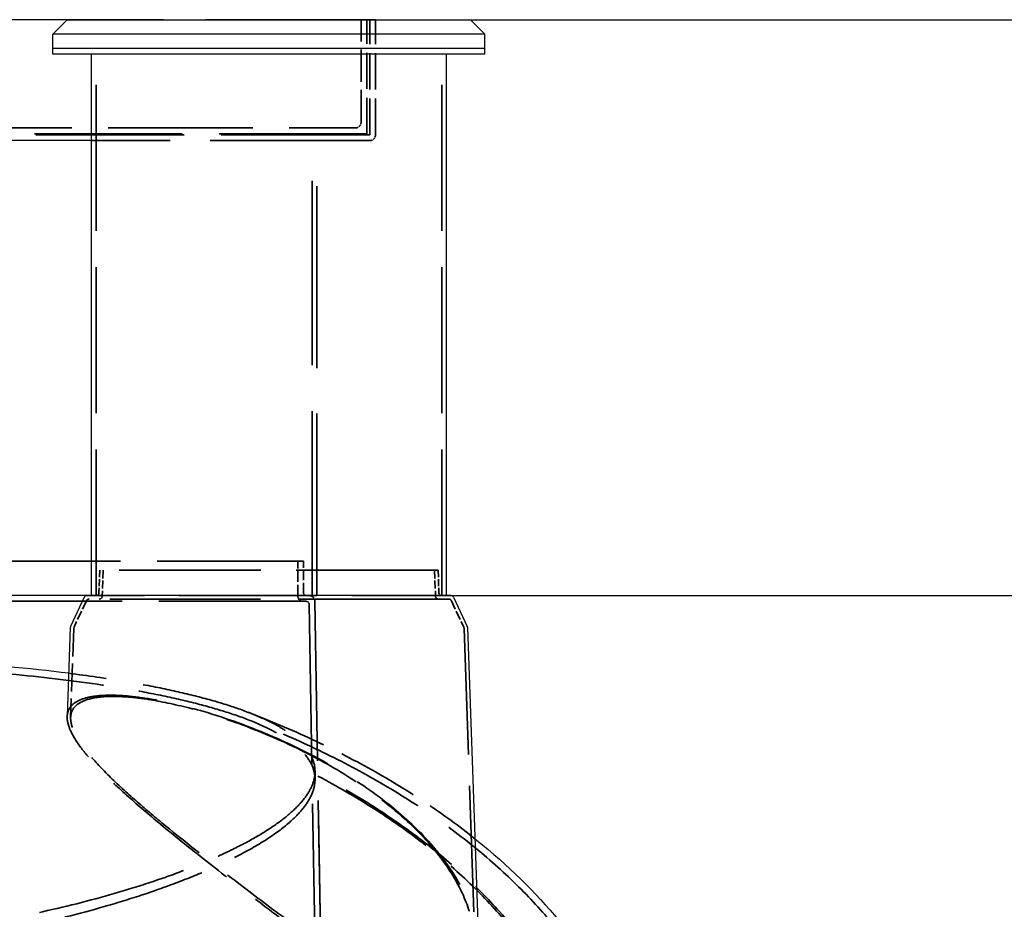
# Model space of a CAD drawing. Header units: millimetres. Extents: x -122 to 329287, y -2042 to 18239.
# Tile 20 of 39: x 13435 to 15144, y 9079 to 10623. Entities that reach past the tile are written whole.
import ezdxf

# ---------------------------------------------------------------- set-up
doc = ezdxf.new("R2010")
doc.units = ezdxf.units.MM
doc.header["$LTSCALE"] = 61
doc.linetypes.add('DASHED', pattern=[0.2068, 0.1655, -0.0413])
for name, color, linetype, lineweight in [('Dimension (Draken)', 7, 'Continuous', 25), ('Hidden (Draken)', 7, 'DASHED', 35), ('Visible (Draken)', 7, 'Continuous', 25)]:
    doc.layers.add(name, color=color, linetype=linetype, lineweight=lineweight)
doc.styles.add('Draken Note Text', font='tahoma.ttf')
doc.dimstyles.new('Draken Metric', dxfattribs={"dimscale": 61, "dimtxt": 2.5, "dimasz": 2.5, "dimexe": 3.175, "dimexo": 1, "dimgap": 0.762, "dimtad": 1, "dimtoh": 1, "dimdec": 1, "dimrnd": 1e-08, "dimzin": 0, "dimdsep": 46, "dimtxsty": 'Draken Note Text', "dimcen": 0.09, "dimdle": 10, "dimclrd": 256, "dimclre": 256, "dimclrt": 256, "dimadec": 1, "dimazin": 0, "dimtfac": 1.40208, "dimtdec": 1, "dimtmove": 0, "dimatfit": 3, "dimfxl": 1, "dimtolj": 1, "dimtzin": 0, "dimlwd": -1, "dimlwe": -1, "dimarcsym": 0})

# ---------------------------------------------------------------- blocks, each defined once
blk = doc.blocks.new('*D15')
at = {"layer": 'Defpoints', "color": 0, "transparency": 16777216}
for p in [(13950.9, 9623.5), (16939.9, 9623.5), (12472, 7873.5)]:
    blk.add_point(p, dxfattribs=at)
at = {"layer": 'Dimension (Draken)', "transparency": 16777216}
for p, q in [((14011.9, 9623.5), (17133.6, 9623.5)), ((16939.9, 8026), (16939.9, 9471)), ((12533, 7873.5), (17133.6, 7873.5))]:
    blk.add_line(p, q, dxfattribs=at)
for points in [[(16914.5, 9471), (16965.3, 9471), (16939.9, 9623.5)], [(16914.5, 8026), (16965.3, 8026), (16939.9, 7873.5)]]:
    blk.add_solid(points, dxfattribs=at)
at = {"layer": 'Dimension (Draken)', "transparency": 16777216, "insert": (16734.7, 8535.3), "char_height": 152.5, "attachment_point": 1, "rotation": 90, "style": 'Draken Note Text'}
blk.add_mtext('\\A1;1750', dxfattribs=at)
blk = doc.blocks.new('*D16')
at = {"layer": 'Defpoints', "color": 0, "transparency": 16777216}
for p in [(14052.9, 10623.5), (17527.6, 10623.5), (12472, 7873.5)]:
    blk.add_point(p, dxfattribs=at)
at = {"layer": 'Dimension (Draken)', "transparency": 16777216}
for p, q in [((14113.9, 10623.5), (17721.2, 10623.5)), ((17527.6, 8026), (17527.6, 10471)), ((12533, 7873.5), (17721.2, 7873.5))]:
    blk.add_line(p, q, dxfattribs=at)
for points in [[(17502.1, 10471), (17553, 10471), (17527.6, 10623.5)], [(17502.1, 8026), (17553, 8026), (17527.6, 7873.5)]]:
    blk.add_solid(points, dxfattribs=at)
at = {"layer": 'Dimension (Draken)', "transparency": 16777216, "insert": (17319.2, 8370.4), "char_height": 152.5, "attachment_point": 1, "rotation": 90, "style": 'Draken Note Text'}
blk.add_mtext('\\A1; \\fTahoma|b0|i0;{\\H151.8900;To Suit Site Levels}', dxfattribs=at)

msp = doc.modelspace()

# ---------------------------------------------------------------- linework, layer by layer
at = {"layer": 'Hidden (Draken)', "ltscale": 29.170639}
msp.add_line((14052.88, 10623.47), (13517.88, 10623.47), dxfattribs=at)
at = {"layer": 'Hidden (Draken)', "ltscale": 5.55518}
msp.add_line((14027.88, 10445.47), (14027.88, 10623.47), dxfattribs=at)
at = {"layer": 'Hidden (Draken)', "ltscale": 6.179368}
msp.add_line((14037.88, 10425.47), (14037.88, 10623.47), dxfattribs=at)
at = {"layer": 'Hidden (Draken)', "ltscale": 6.241787}
for p, q in [((14042.88, 10423.47), (14042.88, 10623.47)), ((14052.88, 10423.47), (14052.88, 10623.47))]:
    msp.add_line(p, q, dxfattribs=at)
at = {"layer": 'Hidden (Draken)', "ltscale": 25.102789}
for p, q in [((13567.88, 9623.47), (13567.88, 10573.47)), ((14167.88, 9623.47), (14167.88, 10573.47))]:
    msp.add_line(p, q, dxfattribs=at)
at = {"layer": 'Hidden (Draken)', "ltscale": 25.402103}
msp.add_line((14037.88, 10425.47), (11997.88, 10425.47), dxfattribs=at)
at = {"layer": 'Hidden (Draken)', "ltscale": 24.904022}
msp.add_line((12017.88, 10435.47), (14017.88, 10435.47), dxfattribs=at)
at = {"layer": 'Hidden (Draken)', "ltscale": 25.526623}
msp.add_line((14042.88, 10423.47), (11992.88, 10423.47), dxfattribs=at)
at = {"layer": 'Hidden (Draken)', "ltscale": 27.453838}
msp.add_line((14042.88, 10413.47), (13559.88, 10413.47), dxfattribs=at)
at = {"layer": 'Hidden (Draken)', "ltscale": 31.708786}
msp.add_line((13942.88, 9623.47), (13942.88, 10423.47), dxfattribs=at)
at = {"layer": 'Hidden (Draken)', "ltscale": 31.312428}
msp.add_line((13950.88, 9623.47), (13950.88, 10413.47), dxfattribs=at)
at = {"layer": 'Hidden (Draken)', "ltscale": 25.180735}
msp.add_line((13927.88, 9683.47), (12107.88, 9683.47), dxfattribs=at)
at = {"layer": 'Hidden (Draken)', "ltscale": 1.872466}
msp.add_line((13917.88, 9623.47), (13917.88, 9683.47), dxfattribs=at)
at = {"layer": 'Hidden (Draken)', "ltscale": 1.716419}
msp.add_line((13927.88, 9628.47), (13927.88, 9683.47), dxfattribs=at)
at = {"layer": 'Hidden (Draken)', "ltscale": 1.223259}
for p, q in [((13574.25, 9667.47), (13572.88, 9628.3)), ((14161.51, 9667.47), (14162.88, 9628.3))]:
    msp.add_line(p, q, dxfattribs=at)
at = {"layer": 'Hidden (Draken)', "ltscale": 24.375393}
msp.add_line((14161.51, 9667.47), (13574.25, 9667.47), dxfattribs=at)
at = {"layer": 'Hidden (Draken)', "ltscale": 1.41063}
for p, q in [((13580.25, 9667.47), (13578.67, 9622.3)), ((14155.51, 9667.47), (14157.09, 9622.3))]:
    msp.add_line(p, q, dxfattribs=at)
at = {"layer": 'Hidden (Draken)', "ltscale": 23.704298}
msp.add_line((13950.88, 9623.47), (13551.83, 9623.47), dxfattribs=at)
at = {"layer": 'Hidden (Draken)', "ltscale": 25.311195}
msp.add_line((13932.6, 9613.47), (12103.17, 9613.47), dxfattribs=at)
at = {"layer": 'Hidden (Draken)', "ltscale": 1.590529}
for p, q in [((13551.12, 9614.58), (13529.58, 9568.39)), ((14184.64, 9614.58), (14206.18, 9568.39))]:
    msp.add_line(p, q, dxfattribs=at)
at = {"layer": 'Hidden (Draken)', "ltscale": 25.919006}
msp.add_line((14180.11, 9617.47), (13555.65, 9617.47), dxfattribs=at)
at = {"layer": 'Hidden (Draken)', "ltscale": 27.512947}
msp.add_line((13937.6, 9608.56), (13967.88, 7873.47), dxfattribs=at)
at = {"layer": 'Hidden (Draken)', "ltscale": 27.435045}
msp.add_line((13947.51, 9613.65), (13977.71, 7883.47), dxfattribs=at)
at = {"layer": 'Hidden (Draken)', "ltscale": 4.824364}
msp.add_line((13529.12, 9566.45), (13523.72, 9411.97), dxfattribs=at)
at = {"layer": 'Hidden (Draken)', "ltscale": 21.68861}
msp.add_line((14206.64, 9566.45), (14225.74, 9019.59), dxfattribs=at)
at = {"layer": 'Hidden (Draken)', "ltscale": 0.028158}
msp.add_line((13517.8, 9414.31), (13517.77, 9413.4), dxfattribs=at)
at = {"layer": 'Hidden (Draken)', "ltscale": 0.430417}
msp.add_line((13947.88, 9304.37), (13947.88, 9318.16), dxfattribs=at)
at = {"layer": 'Hidden (Draken)', "ltscale": 28.333616}
msp.add_line((13977.71, 7883.47), (13952.76, 9312.95), dxfattribs=at)
at = {"layer": 'Hidden (Draken)', "ltscale": 0.490137}
for centre, start, end in [((14017.88, 10445.47), 270, 0), ((14042.88, 10423.47), 270, 0), ((13927.88, 9623.47), 180, 270)]:
    msp.add_arc(centre, 10, start, end, dxfattribs=at)
at = {"layer": 'Hidden (Draken)', "ltscale": 0.239571}
for centre, start, end in [((13567.88, 9628.47), 270, 358), ((13573.67, 9622.47), 270, 358), ((14162.09, 9622.47), 182, 270), ((14167.88, 9628.47), 182, 270)]:
    msp.add_arc(centre, 5, start, end, dxfattribs=at)
at = {"layer": 'Hidden (Draken)', "ltscale": 0.245018}
msp.add_arc((13932.88, 9628.47), 5, 180, 270, dxfattribs=at)
at = {"layer": 'Hidden (Draken)', "ltscale": 0.48469}
msp.add_arc((13937.51, 9613.47), 10, 1, 90, dxfattribs=at)
at = {"layer": 'Hidden (Draken)', "ltscale": 0.17693}
for centre, start, end in [((13555.65, 9612.47), 90, 155), ((14180.11, 9612.47), 25, 90)]:
    msp.add_arc(centre, 5, start, end, dxfattribs=at)
at = {"layer": 'Hidden (Draken)', "ltscale": 0.242295}
msp.add_arc((13932.6, 9608.47), 5, 1, 90, dxfattribs=at)
at = {"layer": 'Hidden (Draken)', "ltscale": 0.062541}
for centre, start, end in [((13534.12, 9566.28), 155, 178), ((14201.65, 9566.28), 2, 25)]:
    msp.add_arc(centre, 5, start, end, dxfattribs=at)
at = {"layer": 'Hidden (Draken)', "ltscale": 24.814287}
msp.add_open_spline([(13017.88, 9504.56), (13019.03, 9504.56), (13020.18, 9504.56), (13121.94, 9504.49), (13221.74, 9501.33), (13428.81, 9487.83), (13532.15, 9476.44), (13714.25, 9445.34), (13790.06, 9425.64), (13901.44, 9378.82), (13935.09, 9352), (13954.68, 9293.27), (13940.41, 9261.84), (13880.54, 9209.55), (13849.31, 9189.46), (13779.23, 9153.75), (13743.3, 9138.12), (13664.32, 9108.54), (13621.72, 9094.58), (13530.32, 9068.75), (13481.74, 9056.88), (13374.55, 9035.09), (13315.64, 9025.51), (13202.48, 9012.34), (13149.11, 9008.14), (13053.88, 9004.51), (13012.54, 9004.2), (12922.45, 9006.27), (12874.05, 9009.16), (12723.89, 9023.3), (12626.59, 9040.21), (12492.23, 9072.21), (12448.84, 9084.25), (12365.62, 9110.52), (12326.31, 9124.81), (12253.69, 9155.04), (12220.97, 9170.98), (12164.89, 9203.52), (12141.92, 9220.07), (12096.16, 9263.75), (12083.98, 9290.31), (12094.93, 9345.42), (12125.16, 9372.89), (12230.78, 9420.99), (12304.1, 9441.3), (12485.16, 9474.14), (12590.81, 9486.38), (12801.05, 9500.77), (12901, 9504.2), (13001.99, 9504.53), (13007.29, 9504.55), (13012.58, 9504.56), (13017.88, 9504.56)], degree=3, knots=[-593.9521344, -593.9521344, -593.9521344, -593.9521344, -593.6070556, -593.6070556, -563.4238685, -563.4238685, -527.8847268, -527.8847268, -491.028071, -491.028071, -453.4464069, -453.4464069, -415.8352396, -415.8352396, -392.734732, -392.734732, -374.313847, -374.313847, -356.6322323, -356.6322323, -339.2156629, -339.2156629, -320.1872975, -320.1872975, -303.9182854, -303.9182854, -291.5273811, -291.5273811, -276.8784841, -276.8784841, -245.3414111, -245.3414111, -228.9036272, -228.9036272, -211.4033433, -211.4033433, -192.8645323, -192.8645323, -173.7890377, -173.7890377, -141.9820819, -141.9820819, -104.0941265, -104.0941265, -67.0809349, -67.0809349, -30.3029722, -30.3029722, 0, 0, 0, 1.5892734, 1.5892734, 1.5892734, 1.5892734], dxfattribs=at)
at = {"layer": 'Hidden (Draken)', "ltscale": 25.79211}
msp.add_open_spline([(12515.37, 9488.48), (12504.59, 9487.12), (12493.96, 9485.72), (12384.4, 9470.62), (12300.31, 9453.04), (12169.09, 9410.22), (12124.17, 9385.23), (12080.95, 9329.61), (12083.27, 9299.42), (12127.17, 9245.56), (12156.96, 9222.76), (12226.28, 9183.95), (12260.46, 9167.94), (12336.15, 9137.8), (12377, 9123.65), (12466.82, 9096.82), (12515.78, 9084.2), (12627.74, 9060.1), (12691.46, 9049.14), (12814.26, 9034.08), (12872.18, 9029.23), (12974.4, 9025.04), (13018.05, 9024.59), (13112.29, 9026.54), (13162.51, 9029.4), (13314.5, 9043.32), (13411.86, 9059.7), (13546.28, 9090.91), (13589.7, 9102.68), (13672.67, 9128.34), (13711.73, 9142.29), (13783.82, 9171.82), (13816.26, 9187.41), (13871.84, 9219.28), (13894.59, 9235.53), (13942.79, 9281.22), (13954.11, 9309.97), (13934.37, 9366.2), (13899.93, 9392.91), (13786.57, 9439.44), (13709.68, 9458.98), (13585.53, 9479.69), (13553.64, 9484.31), (13520.39, 9488.48)], degree=3, knots=[51.7294151, 51.7294151, 51.7294151, 51.7294151, 55.5993414, 55.5993414, 92.1335477, 92.1335477, 129.5081105, 129.5081105, 167.0707217, 167.0707217, 193.6999904, 193.6999904, 212.6932987, 212.6932987, 230.5424528, 230.5424528, 248.6810654, 248.6810654, 269.5678082, 269.5678082, 287.2826175, 287.2826175, 300.367322, 300.367322, 315.5621039, 315.5621039, 347.1349524, 347.1349524, 363.6072357, 363.6072357, 381.0467795, 381.0467795, 399.4960237, 399.4960237, 418.4909375, 418.4909375, 453.4468898, 453.4468898, 491.2694927, 491.2694927, 528.3065485, 528.3065485, 540.2782233, 540.2782233, 540.2782233, 540.2782233], dxfattribs=at)
at = {"layer": 'Hidden (Draken)', "ltscale": 25.192038}
msp.add_open_spline([(14021.24, 9300.28), (13977.68, 9328.86), (13929.07, 9354.82), (13835.16, 9395.78), (13791.42, 9411.54), (13720.33, 9431.98), (13692.65, 9438.48), (13651.47, 9445.71), (13636.82, 9447.7), (13612.6, 9449.87), (13602.66, 9450.36), (13584.28, 9450.4), (13575.86, 9449.96), (13558.56, 9447.91), (13550.21, 9446.03), (13531.38, 9439), (13523.68, 9432.53), (13515.66, 9413.84), (13517.6, 9400.81), (13534.01, 9367.44), (13550.41, 9346.55), (13598.94, 9295.75), (13633.08, 9265.29), (13694.65, 9213.86), (13718.99, 9194.21), (13771.37, 9152.71), (13799.52, 9130.83), (13854.56, 9088.46), (13881.45, 9067.95), (13927.84, 9033.03), (13947.46, 9018.4), (13980.5, 8994.3), (13994.08, 8984.55), (14037.36, 8954.41), (14065.28, 8936.37), (14105.72, 8915.86), (14120.57, 8909.75), (14139.39, 8905.2), (14144.03, 8904.37), (14151.49, 8903.55), (14154.36, 8903.38), (14159.87, 8903.32), (14162.5, 8903.43), (14168.66, 8904.02), (14172.11, 8904.62), (14183.88, 8907.68), (14191.28, 8911.51), (14207.73, 8924.43), (14215.32, 8935.22), (14225.93, 8958.68), (14229.26, 8971.51), (14232.92, 9001.21), (14232.42, 9018.64), (14226.35, 9056.96), (14219.89, 9078.14), (14199.6, 9123.5), (14184.79, 9147.75), (14148.45, 9194.32), (14127.26, 9216.66), (14078.56, 9259.87), (14051.19, 9280.63), (14021.24, 9300.28)], degree=3, knots=[0, 0, 0, 0, 16.7237987, 16.7237987, 30.7100003, 30.7100003, 40.2181846, 40.2181846, 45.9296485, 45.9296485, 50.3536542, 50.3536542, 54.7368366, 54.7368366, 60.2866505, 60.2866505, 69.73491, 69.73491, 81.4273869, 81.4273869, 95.1596063, 95.1596063, 111.576592, 111.576592, 121.2407815, 121.2407815, 131.5731905, 131.5731905, 141.1292083, 141.1292083, 148.0869289, 148.0869289, 152.9426443, 152.9426443, 163.6942935, 163.6942935, 170.1898406, 170.1898406, 172.3881236, 172.3881236, 173.8122292, 173.8122292, 175.1785952, 175.1785952, 177.0833746, 177.0833746, 181.9539431, 181.9539431, 189.5662281, 189.5662281, 196.8596221, 196.8596221, 205.8627713, 205.8627713, 216.3932322, 216.3932322, 228.4608954, 228.4608954, 239.9891818, 239.9891818, 251.4866678, 251.4866678, 251.4866678, 251.4866678], dxfattribs=at)
at = {"layer": 'Hidden (Draken)', "ltscale": 24.698355}
msp.add_open_spline([(14019.27, 9300.28), (14065.47, 9269.93), (14105.29, 9236.99), (14155.82, 9182.45), (14171.69, 9161.91), (14197.51, 9120.57), (14207.51, 9099.73), (14219.95, 9062.67), (14223.54, 9046.29), (14226.09, 9019.22), (14226.13, 9008.24), (14222.86, 8975.72), (14216.03, 8956.59), (14197.66, 8932.65), (14187.77, 8924.78), (14171.34, 8919.19), (14167.2, 8918.22), (14160.05, 8917.28), (14157.2, 8917.07), (14151.51, 8916.97), (14148.68, 8917.07), (14141.85, 8917.62), (14137.8, 8918.19), (14123.65, 8920.98), (14113.18, 8924.34), (14085.93, 8935.5), (14068.77, 8944.64), (14023.85, 8971.34), (13993.22, 8992.25), (13935.4, 9033.6), (13910.28, 9052.12), (13857.46, 9091.57), (13829.62, 9112.67), (13774.67, 9154.89), (13747.54, 9176.04), (13685.5, 9225.64), (13651.87, 9253.57), (13589.05, 9310.3), (13561.79, 9338.22), (13529.78, 9382.94), (13522.39, 9400.45), (13525.04, 9424.96), (13531.34, 9433.29), (13549.66, 9442.35), (13557.93, 9444.77), (13575.13, 9447.48), (13583.29, 9448.15), (13600.77, 9448.52), (13609.98, 9448.25), (13631.82, 9446.71), (13644.69, 9445.22), (13680.28, 9439.7), (13703.99, 9434.7), (13758.79, 9420.43), (13789.96, 9410.59), (13857.8, 9385.5), (13894.03, 9369.8), (13960.68, 9336.25), (13991.07, 9318.81), (14019.27, 9300.28)], degree=3, knots=[0, 0, 0, 0, 17.7539196, 17.7539196, 28.1095419, 28.1095419, 38.4169682, 38.4169682, 46.6380949, 46.6380949, 52.3991686, 52.3991686, 64.3662058, 64.3662058, 72.7333775, 72.7333775, 75.3494674, 75.3494674, 76.9987583, 76.9987583, 78.5507337, 78.5507337, 80.66266, 80.66266, 85.747449, 85.747449, 93.4499574, 93.4499574, 105.7442597, 105.7442597, 114.9831949, 114.9831949, 125.3157373, 125.3157373, 135.8484989, 135.8484989, 150.5583962, 150.5583962, 167.569113, 167.569113, 181.8070189, 181.8070189, 192.6461981, 192.6461981, 198.7612665, 198.7612665, 203.278831, 203.278831, 207.5782996, 207.5782996, 212.8047993, 212.8047993, 221.2322629, 221.2322629, 231.3828289, 231.3828289, 243.1789989, 243.1789989, 254.0173318, 254.0173318, 254.0173318, 254.0173318], dxfattribs=at)
at = {"layer": 'Hidden (Draken)', "ltscale": 14.121179}
msp.add_open_spline([(13831.76, 9420.75), (13908.1, 9391.38), (13980.07, 9357.86), (14111.79, 9284.19), (14171.73, 9244.17), (14225.4, 9201.23)], degree=3, knots=[5.28248662, 5.28248662, 5.28248662, 5.28248662, 5.46267097, 5.46267097, 5.63971067, 5.63971067, 5.63971067, 5.63971067], dxfattribs=at)
at = {"layer": 'Hidden (Draken)', "ltscale": 26.194662}
msp.add_open_spline([(14510.09, 8743.51), (14500.97, 8796.95), (14483.86, 8849.89), (14434.2, 8953.12), (14401.65, 9003.39), (14322.14, 9099.65), (14275.18, 9145.64), (14168.37, 9231.87), (14108.51, 9272.1), (13977.81, 9345.54), (13906.97, 9378.74), (13831.76, 9407.88)], degree=3, knots=[-3.03961017, -3.03961017, -3.03961017, -3.03961017, -2.86055002, -2.86055002, -2.68148987, -2.68148987, -2.50242973, -2.50242973, -2.32336958, -2.32336958, -2.14430943, -2.14430943, -2.14430943, -2.14430943], dxfattribs=at)
at = {"layer": 'Hidden (Draken)', "ltscale": 22.249002}
msp.add_open_spline([(14435.59, 8673.47), (14435.59, 8741.35), (14422.06, 8807.47), (14367.13, 8945.81), (14322.03, 9014.04), (14187.75, 9164.71), (14080.96, 9245.47), (13952.76, 9312.95)], degree=3, knots=[0, 0, 0, 0, 20.3633637, 20.3633637, 44.6228102, 44.6228102, 80.7493076, 80.7493076, 80.7493076, 80.7493076], dxfattribs=at)
at = {"layer": 'Hidden (Draken)', "ltscale": 22.123795}
msp.add_open_spline([(13952.81, 9310.13), (14087.03, 9239.17), (14197.59, 9153.58), (14326.31, 9001.61), (14366.21, 8938.95), (14418.54, 8807.42), (14432.09, 8741.33), (14432.09, 8673.47)], degree=3, knots=[0.6559182, 0.6559182, 0.6559182, 0.6559182, 46.3250054, 46.3250054, 73.1908601, 73.1908601, 97.9599526, 97.9599526, 97.9599526, 97.9599526], dxfattribs=at)
at = {"layer": 'Visible (Draken)'}
for p, q in [((13517.88, 10623.47), (12517.88, 10623.47)), ((13517.88, 10623.47), (13492.88, 10598.47)), ((13517.88, 10623.47), (14217.88, 10623.47)), ((14217.88, 10623.47), (14242.88, 10598.47)), ((14242.88, 10598.47), (13492.88, 10598.47)), ((13492.88, 10573.47), (13492.88, 10598.47)), ((14242.88, 10573.47), (14242.88, 10598.47)), ((14242.88, 10573.47), (13492.88, 10573.47)), ((14242.88, 10573.47), (13492.88, 10573.47)), ((13492.88, 10563.47), (13492.88, 10573.47)), ((14242.88, 10563.47), (13492.88, 10563.47)), ((13559.88, 9623.47), (13559.88, 10563.47)), ((14175.88, 9623.47), (14175.88, 10563.47)), ((14242.88, 10563.47), (14242.88, 10573.47)), ((13559.88, 10413.47), (12475.88, 10413.47)), ((13551.83, 9623.47), (12483.93, 9623.47)), ((14183.93, 9623.47), (13551.83, 9623.47)), ((13547.3, 9620.58), (13523.63, 9569.82)), ((14188.46, 9620.58), (14212.13, 9569.82)), ((13523.16, 9567.88), (13517.8, 9414.31)), ((14212.6, 9567.88), (14231.7, 9020.83))]:
    msp.add_line(p, q, dxfattribs=at)
for centre, start, end in [((13551.83, 9618.47), 90, 155), ((14183.93, 9618.47), 25, 90), ((13528.16, 9567.71), 155, 178), ((14207.6, 9567.71), 2, 25)]:
    msp.add_arc(centre, 5, start, end, dxfattribs=at)
for points, knots in [([(13520.39, 9488.48), (13451.67, 9497.1), (13377.16, 9503.82), (13207.88, 9514.05), (13113.18, 9516.8), (13017.88, 9516.8)], [540.2782233, 540.2782233, 540.2782233, 540.2782233, 565.0216426, 565.0216426, 593.6321123, 593.6321123, 593.6321123, 593.6321123]), ([(14225.4, 9201.23), (14226.36, 9200.47), (14227.31, 9199.71), (14282.65, 9155.14), (14330.54, 9108.31), (14404.57, 9018.7), (14433.05, 8976.64), (14456.23, 8933.47)], [5.63971067, 5.63971067, 5.63971067, 5.63971067, 5.64285532, 5.64285532, 5.82303967, 5.82303967, 5.97159801, 5.97159801, 5.97159801, 5.97159801])]:
    msp.add_open_spline(points, degree=3, knots=knots, dxfattribs=at)

# ---------------------------------------------------------------- dimensions: what is measured, and where the dimension line sits
at = {"layer": 'Dimension (Draken)'}
dim = msp.add_linear_dim(base=(17527.55, 10623.47), p1=(12471.96, 7873.47), p2=(14052.88, 10623.47), angle=90, text=' \\fTahoma|b0|i0;{\\H151.8900;To Suit Site Levels}', dimstyle='Draken Metric', override={"dimgap": 0.762, "dimtoh": 0, "dimdec": 1, "dimtol": 0, "dimlim": 0, "dimtp": 0, "dimtm": 0, "dimtdec": 1, "dimtofl": 0, "dimatfit": 1}, dxfattribs=at)
dim.commit()
dim.dimension.update_dxf_attribs({"geometry": '*D16', "text_midpoint": (17527.55, 9248.47), "dimtype": 160})
dim = msp.add_linear_dim(base=(16939.92, 9623.47), p1=(12471.96, 7873.47), p2=(13950.88, 9623.47), angle=90, dimstyle='Draken Metric', override={"dimgap": 0.762, "dimtoh": 0, "dimdec": 0, "dimtol": 0, "dimlim": 0, "dimtp": 0, "dimtm": 0, "dimtdec": 1, "dimtofl": 0, "dimatfit": 1}, dxfattribs=at)
dim.commit()
dim.dimension.update_dxf_attribs({"geometry": '*D15', "text_midpoint": (16939.92, 8748.47), "dimtype": 160})

doc.saveas('drawing.dxf')
